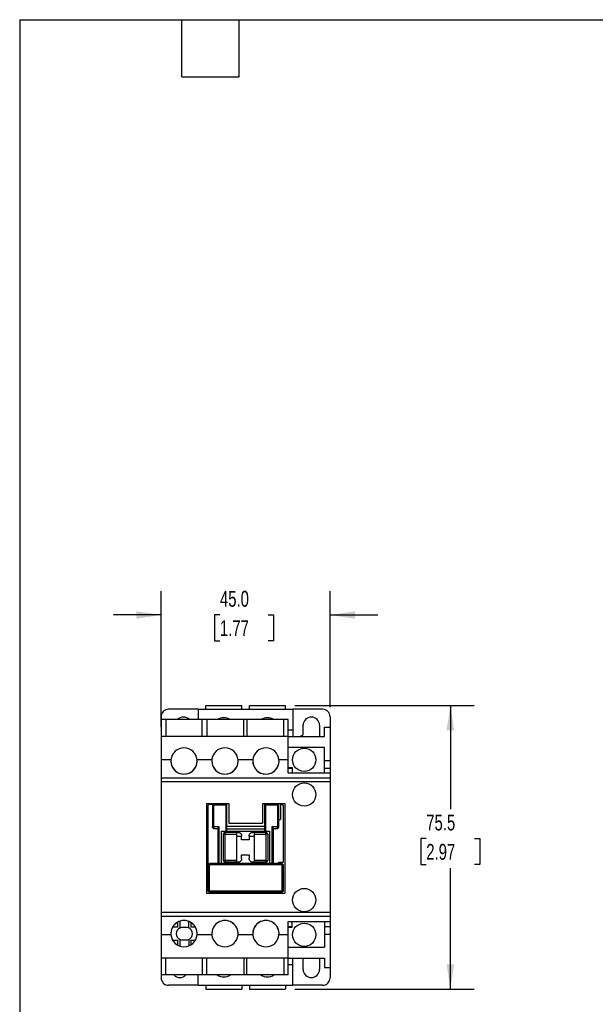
# Model space of a CAD drawing. Header units: millimetres. Extents: x 6 to 273, y 6 to 210.
# Tile 2 of 5: x 6 to 83, y 78 to 210. Entities that reach past the tile are written whole.
import ezdxf

# ---------------------------------------------------------------- set-up
doc = ezdxf.new("R2010")
doc.units = ezdxf.units.MM
doc.layers.add('DIMENSIONS', color=140, linetype='Continuous', lineweight=25)
doc.layers.add('TEXT', color=140, linetype='Continuous', lineweight=25)
doc.styles.add('SLDTEXTSTYLE0', font='TXT', dxfattribs={"width": 0.7})
doc.dimstyles.new('SLDDIMSTYLE0', dxfattribs={"dimtxt": 2.158008, "dimasz": 3.302, "dimexe": 0, "dimexo": 0.0625, "dimgap": 0.539502, "dimtad": 0, "dimtih": 1, "dimtoh": 1, "dimlfac": 2, "dimrnd": 1e-09, "dimzin": 12, "dimdsep": 46, "dimtxsty": 'SLDTEXTSTYLE0', "dimsah": 1, "dimcen": 0.09, "dimadec": 0, "dimazin": 3, "dimtfac": 1, "dimtofl": 0, "dimtmove": 0, "dimatfit": 3, "dimfxl": 0, "dimfrac": 2, "dimtolj": 1, "dimtzin": 12, "dimarcsym": 0})
doc.dimstyles.new('SLDDIMSTYLE1', dxfattribs={"dimtxt": 2.158008, "dimasz": 3.302, "dimexe": 0, "dimexo": 0.0625, "dimgap": 0.539502, "dimtad": 0, "dimtih": 1, "dimtoh": 1, "dimlfac": 2, "dimrnd": 1e-09, "dimzin": 4, "dimdsep": 46, "dimtxsty": 'SLDTEXTSTYLE0', "dimsah": 1, "dimcen": 0.09, "dimadec": 0, "dimazin": 1, "dimtfac": 1, "dimtmove": 0, "dimatfit": 0, "dimfxl": 0, "dimfrac": 2, "dimtolj": 1, "dimtzin": 12, "dimarcsym": 0})

# ---------------------------------------------------------------- blocks, each defined once
blk = doc.blocks.new('_D')
at = {"layer": 'DIMENSIONS'}
for p, q in [((42.99, 118.21), (66.84, 118.21)), ((63.67, 118.21), (63.67, 104.41)), ((60.46, 100.49), (59.74, 100.49)), ((59.74, 100.49), (59.74, 97.06)), ((66.87, 100.49), (67.6, 100.49)), ((67.6, 100.49), (67.6, 97.06)), ((59.74, 97.06), (60.46, 97.06)), ((67.6, 97.06), (66.87, 97.06)), ((63.67, 80.46), (63.67, 96.58)), ((42.99, 80.46), (66.84, 80.46))]:
    blk.add_line(p, q, dxfattribs=at)
for points in [[(63.67, 118.21), (63.16, 114.91), (64.17, 114.91)], [(63.67, 80.46), (64.17, 83.76), (63.16, 83.76)]]:
    blk.add_solid(points, dxfattribs=at)
at = {"layer": 'DIMENSIONS', "char_height": 2.117, "attachment_point": 1, "style": 'SLDTEXTSTYLE0'}
for s, insert in [('75.5', (60.46, 103.7)), ('2.97', (60.46, 99.79))]:
    blk.add_mtext(s, dxfattribs=dict(at, insert=insert))
blk = doc.blocks.new('_D_1')
at = {"layer": 'DIMENSIONS'}
for p, q in [((25.17, 115.36), (25.17, 133.45)), ((47.67, 117.98), (47.67, 133.45)), ((25.17, 130.28), (18.82, 130.28)), ((33, 130.28), (32.27, 130.28)), ((32.27, 130.28), (32.27, 126.85)), ((39.41, 130.28), (40.13, 130.28)), ((40.13, 130.28), (40.13, 126.85)), ((47.67, 130.28), (54.02, 130.28)), ((32.27, 126.85), (33, 126.85)), ((40.13, 126.85), (39.41, 126.85))]:
    blk.add_line(p, q, dxfattribs=at)
for points in [[(25.17, 130.28), (21.86, 130.78), (21.86, 129.77)], [(47.67, 130.28), (50.97, 129.77), (50.97, 130.78)]]:
    blk.add_solid(points, dxfattribs=at)
at = {"layer": 'DIMENSIONS', "char_height": 2.117, "attachment_point": 1, "style": 'SLDTEXTSTYLE0'}
for s, insert in [('45.0', (33, 133.49)), ('1.77', (33, 129.58))]:
    blk.add_mtext(s, dxfattribs=dict(at, insert=insert))

msp = doc.modelspace()

# ---------------------------------------------------------------- linework, layer by layer
for p, q in [((31.1163, 117.7102), (31.1163, 118.2102)), ((31.1163, 118.2102), (35.9163, 118.2102)), ((35.9163, 117.7102), (35.9163, 118.2102)), ((36.9163, 117.7102), (36.9163, 118.2102)), ((36.9163, 118.2102), (41.7163, 118.2102)), ((41.7163, 117.7102), (41.7163, 118.2102)), ((25.1663, 116.7102), (25.1663, 116.3352)), ((30.1163, 117.7102), (26.1663, 117.7102)), ((30.1163, 117.7102), (42.7163, 117.7102)), ((30.1163, 117.7102), (30.1163, 116.3352)), ((42.7163, 117.7102), (42.7163, 114.9602)), ((46.6663, 117.7102), (42.7163, 117.7102)), ((47.6663, 116.7102), (47.6663, 115.3352)), ((25.8163, 116.3352), (25.1663, 116.3352)), ((25.1663, 116.3352), (25.1663, 114.0852)), ((25.8163, 116.3352), (25.8163, 114.0852)), ((30.6163, 116.3352), (25.8163, 116.3352)), ((31.2663, 116.3352), (30.6163, 116.3352)), ((30.6163, 114.0852), (30.6163, 116.3352)), ((31.2663, 116.3352), (31.2663, 114.0852)), ((36.1913, 116.3352), (31.2663, 116.3352)), ((36.5913, 116.3352), (36.1913, 116.3352)), ((36.1913, 114.0852), (36.1913, 116.3352)), ((36.5913, 116.3352), (36.5913, 114.0852)), ((41.5163, 116.3352), (36.5913, 116.3352)), ((42.0663, 116.3352), (41.5163, 116.3352)), ((41.5163, 114.0852), (41.5163, 116.3352)), ((42.0663, 114.0852), (42.0663, 116.3352)), ((44.0663, 114.3507), (44.0663, 115.5852)), ((46.2663, 115.5852), (46.2663, 114.0852)), ((42.0663, 114.0852), (25.1663, 114.0852)), ((25.1663, 114.0852), (25.1663, 110.9852)), ((42.0663, 114.9602), (42.7163, 114.9602)), ((42.0663, 110.9852), (42.0663, 114.0852)), ((42.0663, 114.0852), (46.9163, 114.0852)), ((42.7163, 114.9602), (42.7163, 114.0852)), ((46.9163, 114.0852), (46.9163, 115.3352)), ((46.9163, 115.3352), (47.6663, 115.3352)), ((47.6663, 115.3352), (47.6663, 110.8852)), ((46.9163, 112.6207), (42.0663, 112.6207)), ((46.9163, 110.8852), (46.9163, 112.6207)), ((26.4728, 110.9852), (25.1663, 110.9852)), ((25.1663, 110.9852), (25.1663, 108.5352)), ((31.9228, 110.9852), (29.9599, 110.9852)), ((37.3728, 110.9852), (35.4099, 110.9852)), ((42.0663, 110.9852), (40.8599, 110.9852)), ((42.0663, 109.2352), (42.0663, 110.9852)), ((46.9163, 110.8852), (47.6663, 110.8852)), ((46.9163, 109.8852), (46.9163, 110.8852)), ((47.6663, 110.8852), (47.6663, 109.8852)), ((42.0663, 109.9852), (42.6163, 109.9852)), ((42.0663, 109.8852), (42.6163, 109.8852)), ((42.0663, 109.2352), (47.6663, 109.2352)), ((42.6163, 109.9852), (42.6163, 109.8852)), ((42.6163, 109.8852), (42.6163, 109.2352)), ((46.9163, 109.8852), (47.6663, 109.8852)), ((46.9163, 109.2352), (46.9163, 109.8852)), ((47.6663, 109.8852), (47.6663, 109.2352)), ((47.6663, 109.2352), (47.6663, 108.5352)), ((47.6663, 108.5352), (25.1663, 108.5352)), ((25.1663, 108.5352), (25.1663, 108.0352)), ((47.6663, 108.0352), (25.1663, 108.0352)), ((25.1663, 108.0352), (25.1663, 90.6352)), ((47.6663, 108.5352), (47.6663, 108.0352)), ((47.6663, 108.0352), (47.6663, 90.6352)), ((31.2163, 105.1852), (31.2163, 93.2352)), ((31.2163, 105.1852), (34.1663, 105.1852)), ((31.6663, 105.0852), (31.9913, 105.0852)), ((31.9913, 105.0852), (31.9913, 102.0852)), ((31.9913, 105.0852), (33.9163, 105.0852)), ((33.7663, 104.9352), (32.1413, 104.9352)), ((32.1413, 104.9352), (32.1413, 102.0852)), ((33.7663, 104.9352), (33.7663, 101.4852)), ((33.9163, 101.4852), (33.9163, 105.0852)), ((34.1663, 105.1852), (34.1663, 102.5352)), ((38.6663, 105.1852), (38.6663, 102.5352)), ((38.6663, 105.1852), (41.6163, 105.1852)), ((38.9163, 105.0852), (38.9163, 101.4852)), ((38.9163, 105.0852), (40.8413, 105.0852)), ((39.0663, 104.9352), (39.0663, 101.4852)), ((40.6913, 104.9352), (39.0663, 104.9352)), ((40.6913, 102.0852), (40.6913, 104.9352)), ((40.8413, 102.0853), (40.8413, 105.0852)), ((41.0413, 105.0852), (41.0413, 103.0352)), ((41.0413, 105.0852), (41.1663, 105.0852)), ((41.6163, 105.1852), (41.6163, 93.2352)), ((31.4163, 96.9352), (31.4163, 104.8352)), ((41.4163, 104.8352), (41.4163, 97.3352)), ((34.1663, 102.5352), (38.6663, 102.5352)), ((40.8413, 103.0352), (41.0413, 103.0352)), ((32.1413, 102.0852), (32.8663, 102.0852)), ((32.2414, 101.8352), (32.7163, 101.8352)), ((32.7163, 101.8561), (32.7163, 97.1852)), ((32.8663, 102.0852), (32.8663, 97.1852)), ((33.2163, 101.4852), (33.7663, 101.4852)), ((33.2163, 97.1852), (33.2163, 101.4852)), ((33.4663, 97.5852), (33.4663, 101.0852)), ((33.7163, 101.3352), (35.2663, 101.3352)), ((33.7163, 97.5852), (33.7163, 101.0852)), ((33.7163, 101.0852), (35.2663, 101.0852)), ((38.9163, 102.0852), (33.9163, 102.0852)), ((38.9163, 101.7352), (33.9163, 101.7352)), ((33.9163, 101.4852), (38.9163, 101.4852)), ((35.2663, 101.3352), (35.3913, 101.3352)), ((35.2663, 97.5852), (35.2663, 101.0852)), ((37.3913, 101.3352), (37.5663, 101.3352)), ((37.5663, 101.3352), (39.1163, 101.3352)), ((37.5663, 101.0852), (37.5663, 97.5852)), ((37.5663, 101.0852), (39.1163, 101.0852)), ((39.0663, 101.4852), (39.6163, 101.4852)), ((39.1163, 101.0852), (39.1163, 97.5852)), ((39.3663, 101.0852), (39.3663, 97.5852)), ((39.6163, 101.4852), (39.6163, 97.1852)), ((39.9663, 102.0852), (40.6913, 102.0852)), ((39.9663, 97.1852), (39.9663, 102.0852)), ((40.1163, 97.1852), (40.1163, 101.8561)), ((40.1163, 101.8352), (40.5913, 101.8352)), ((40.5913, 101.8352), (40.6096, 101.841)), ((35.2663, 100.8352), (35.8913, 100.8352)), ((35.8913, 100.3352), (35.8913, 100.8352)), ((36.8913, 100.3352), (35.8913, 100.3352)), ((36.8913, 100.8352), (36.8913, 100.3352)), ((36.8913, 100.8352), (37.5663, 100.8352)), ((31.5663, 97.0352), (31.5663, 93.4852)), ((31.5663, 97.0352), (41.2663, 97.0352)), ((41.1663, 97.1852), (31.6663, 97.1852)), ((35.2663, 97.5852), (33.7163, 97.5852)), ((35.2663, 97.3352), (33.7163, 97.3352)), ((35.3913, 97.3352), (35.2663, 97.3352)), ((35.8913, 98.3352), (36.8913, 98.3352)), ((35.8913, 97.8352), (35.8913, 98.3352)), ((36.8913, 98.3352), (36.8913, 97.8352)), ((37.5663, 97.3352), (37.3913, 97.3352)), ((39.1163, 97.5852), (37.5663, 97.5852)), ((39.1163, 97.3352), (37.5663, 97.3352)), ((40.8413, 97.3352), (41.4163, 97.3352)), ((40.8413, 97.1852), (40.8413, 97.3352)), ((41.2663, 97.0352), (41.256, 97.0511)), ((41.2663, 93.4852), (41.2663, 97.0352)), ((31.4163, 93.5852), (31.4163, 96.9352)), ((41.4163, 96.9352), (41.4163, 93.5852)), ((31.2163, 93.2352), (41.6163, 93.2352)), ((41.2663, 93.4852), (31.5663, 93.4852)), ((31.5663, 93.4852), (31.5762, 93.47)), ((41.1663, 93.3352), (31.6663, 93.3352)), ((47.6663, 90.6352), (25.1663, 90.6352)), ((25.1663, 90.6352), (25.1663, 90.1352)), ((47.6663, 90.6352), (47.6663, 90.1352)), ((47.6663, 90.1352), (25.1663, 90.1352)), ((25.1663, 90.1352), (25.1663, 87.6852)), ((27.2365, 89.2852), (27.3663, 89.2852)), ((27.3663, 89.2852), (27.3663, 88.6852)), ((27.6923, 88.6263), (27.6923, 89.5049)), ((28.8403, 88.6263), (28.8403, 89.4702)), ((29.1663, 89.2852), (29.1961, 89.2852)), ((29.1663, 88.6852), (29.1663, 89.2852)), ((42.0663, 89.4352), (47.6663, 89.4352)), ((42.0663, 87.6852), (42.0663, 89.4352)), ((42.6163, 88.7852), (42.6163, 89.4352)), ((46.9163, 89.4352), (46.9163, 88.7852)), ((47.6663, 90.1352), (47.6663, 89.4352)), ((47.6663, 89.4352), (47.6663, 88.7852)), ((27.3663, 88.6852), (26.6866, 88.6852)), ((28.0663, 88.7102), (28.4663, 88.7102)), ((29.746, 88.6852), (29.1663, 88.6852)), ((42.0663, 88.7852), (42.6163, 88.7852)), ((42.0663, 88.6852), (42.6163, 88.6852)), ((42.6163, 88.6852), (42.6163, 88.7852)), ((46.9163, 88.7852), (47.6663, 88.7852)), ((46.9163, 88.7852), (46.9163, 87.7852)), ((47.6663, 88.7852), (47.6663, 87.7852)), ((26.4728, 87.6852), (25.1663, 87.6852)), ((25.1663, 87.6852), (25.1663, 84.5852)), ((26.6866, 86.9852), (27.3663, 86.9852)), ((27.3663, 86.9852), (27.3663, 86.3852)), ((27.6923, 86.1655), (27.6923, 87.0442)), ((28.4663, 86.9602), (28.0663, 86.9602)), ((28.8403, 87.0442), (28.8403, 86.2003)), ((29.1663, 86.9852), (29.746, 86.9852)), ((29.1663, 86.3852), (29.1663, 86.9852)), ((31.9228, 87.6852), (29.9599, 87.6852)), ((37.3728, 87.6852), (35.4099, 87.6852)), ((42.0663, 87.6852), (40.8599, 87.6852)), ((42.0663, 84.5852), (42.0663, 87.6852)), ((46.9163, 87.7852), (47.6663, 87.7852)), ((46.9163, 87.7852), (46.9163, 86.0497)), ((47.6663, 87.7852), (47.6663, 83.3352)), ((27.3663, 86.3852), (27.2365, 86.3852)), ((29.1961, 86.3852), (29.1663, 86.3852)), ((42.0663, 86.0497), (46.9163, 86.0497)), ((42.0663, 84.5852), (25.1663, 84.5852)), ((25.1663, 84.5852), (25.1663, 82.3352)), ((25.8163, 82.3352), (25.8163, 84.5852)), ((30.6163, 84.5852), (30.6163, 82.3352)), ((31.2663, 82.3352), (31.2663, 84.5852)), ((36.1913, 84.5852), (36.1913, 82.3352)), ((36.5913, 82.3352), (36.5913, 84.5852)), ((41.5163, 84.5852), (41.5163, 82.3352)), ((42.0663, 82.3352), (42.0663, 84.5852)), ((42.0663, 84.5852), (46.9163, 84.5852)), ((42.7163, 83.7102), (42.7163, 84.5852)), ((44.0663, 83.0852), (44.0663, 84.5852)), ((46.2663, 84.5852), (46.2663, 83.0852)), ((46.9163, 84.5852), (46.9163, 83.3352)), ((42.0663, 83.7102), (42.7163, 83.7102)), ((42.7163, 80.9602), (42.7163, 83.7102)), ((46.9163, 83.3352), (47.6663, 83.3352)), ((47.6663, 83.3352), (47.6663, 81.9602)), ((25.8163, 82.3352), (25.1663, 82.3352)), ((25.1663, 82.3352), (25.1663, 81.9602)), ((30.6163, 82.3352), (25.8163, 82.3352)), ((30.1163, 80.9602), (30.1163, 82.3352)), ((31.2663, 82.3352), (30.6163, 82.3352)), ((36.1913, 82.3352), (31.2663, 82.3352)), ((36.5913, 82.3352), (36.1913, 82.3352)), ((41.5163, 82.3352), (36.5913, 82.3352)), ((42.0663, 82.3352), (41.5163, 82.3352)), ((30.1163, 80.9602), (26.1663, 80.9602)), ((30.1163, 80.9602), (42.7163, 80.9602)), ((31.1163, 80.9602), (31.1163, 80.4602)), ((31.1163, 80.4602), (35.9163, 80.4602)), ((35.9163, 80.9602), (35.9163, 80.4602)), ((36.9163, 80.9602), (36.9163, 80.4602)), ((36.9163, 80.4602), (41.7163, 80.4602)), ((41.7163, 80.9602), (41.7163, 80.4602)), ((46.6663, 80.9602), (42.7163, 80.9602))]:
    msp.add_line(p, q)
at = {"flags": 128}
msp.add_lwpolyline([(43.6347, 114.0852), (43.7952, 114.2015), (44.0663, 114.3507)], dxfattribs=at)
for centre in [(44.2163, 110.9852), (44.2163, 106.3602), (44.2163, 92.3102), (44.2163, 87.6852)]:
    msp.add_circle(centre, 1.55)
for centre, radius, start, end in [((26.1663, 116.7102), 1, 90, 180), ((46.6663, 116.7102), 1, 0, 90), ((28.1663, 115.5852), 1.1, 42.985886, 137.014114), ((33.5163, 114.9602), 1.625, 57.795772, 122.204228), ((39.3163, 114.9602), 1.625, 57.795772, 122.204228), ((45.1663, 115.5852), 1.1, 0, 180), ((28.2163, 110.8352), 1.75, 4.917058, 175.082942), ((33.6663, 110.8352), 1.75, 4.917063, 175.082937), ((39.1163, 110.8352), 1.75, 4.917058, 175.082942), ((28.2163, 110.8352), 1.75, 175.082943, 4.917057), ((28.2163, 110.8352), 1.75, 180, 0), ((33.6663, 110.8352), 1.75, 175.082937, 4.917063), ((33.6663, 110.8352), 1.75, 180, 270), ((33.6663, 110.8352), 1.75, 270, 0), ((39.1163, 110.8352), 1.75, 175.082943, 4.917057), ((39.1163, 110.8352), 1.75, 180, 0), ((33.7163, 101.0852), 0.25, 134.999999, 180), ((39.1163, 101.0852), 0.25, 44.999999, 90), ((33.7163, 97.5852), 0.25, 224.999999, 270), ((39.1163, 97.5852), 0.25, 314.999999, 360), ((28.2163, 87.8352), 1.75, 355.08293, 184.91707), ((28.2163, 87.8352), 1.75, 90, 180), ((28.2163, 87.8352), 1.75, 0, 90), ((33.6663, 87.8352), 1.75, 355.082925, 184.917075), ((33.6663, 87.8352), 1.75, 0, 180), ((39.1163, 87.8352), 1.75, 355.08293, 184.91707), ((39.1163, 87.8352), 1.75, 90, 180), ((39.1163, 87.8352), 1.75, 0, 90), ((28.0663, 87.8352), 0.875, 115.306303, 244.693697), ((28.4663, 87.8352), 0.875, 295.306303, 64.693697), ((28.2163, 87.8352), 1.75, 184.91707, 355.08293), ((33.6663, 87.8352), 1.75, 184.917075, 355.082925), ((39.1163, 87.8352), 1.75, 184.91707, 355.08293), ((45.1663, 83.0852), 1.1, 180, 0), ((26.1663, 81.9602), 1, 180, 270), ((27.6663, 83.0852), 1.1, 222.985886, 317.014114), ((33.5163, 83.7102), 1.625, 237.795772, 302.204228), ((39.3163, 83.7102), 1.625, 237.795772, 302.204228), ((46.6663, 81.9602), 1, 270, 0)]:
    msp.add_arc(centre, radius, start, end)
for points, knots in [([(31.4163, 104.8352), (31.4163, 104.9007), (31.4433, 104.9657), (31.5358, 105.0583), (31.6009, 105.0852), (31.6663, 105.0852)], [0, 0, 0, 0, 0.5, 0.5, 1, 1, 1, 1]), ([(31.9913, 105.0852), (31.9916, 105.085), (31.9921, 105.0845), (31.9964, 105.0802), (32.0032, 105.0735), (32.0127, 105.0639), (32.0267, 105.0498), (32.0468, 105.0298), (32.0725, 105.004), (32.1047, 104.9721), (32.1278, 104.9489), (32.1413, 104.9352)], [0, 0, 0, 0, 0.06931941, 0.14104694, 0.21630436, 0.29606463, 0.38114637, 0.50916397, 0.65782235, 0.7988287, 1, 1, 1, 1]), ([(33.9163, 105.0852), (33.9161, 105.085), (33.9155, 105.0844), (33.9113, 105.0801), (33.9045, 105.0734), (33.8949, 105.0638), (33.8809, 105.0499), (33.8609, 105.0297), (33.835, 105.004), (33.8031, 104.9718), (33.7799, 104.9488), (33.7663, 104.9352)], [0, 0, 0, 0, 0.06931941, 0.14104694, 0.21630436, 0.29606463, 0.38114637, 0.50916397, 0.65782235, 0.7988287, 1, 1, 1, 1]), ([(39.0663, 104.9352), (39.0568, 104.9447), (39.0395, 104.9619), (39.0168, 104.9846), (38.9943, 105.0073), (38.9718, 105.0297), (38.9487, 105.0529), (38.9308, 105.0707), (38.9186, 105.0829), (38.917, 105.0845), (38.9163, 105.0852)], [0, 0, 0, 0, 0.14097303, 0.25517451, 0.34262185, 0.49131297, 0.61945629, 0.75807489, 0.88341947, 1, 1, 1, 1]), ([(40.6913, 104.9352), (40.7008, 104.9448), (40.718, 104.962), (40.7407, 104.9847), (40.7634, 105.0073), (40.7858, 105.0298), (40.8089, 105.0528), (40.8268, 105.0708), (40.839, 105.083), (40.8405, 105.0845), (40.8413, 105.0852)], [0, 0, 0, 0, 0.14097303, 0.25517451, 0.34262185, 0.49131297, 0.61945629, 0.75807489, 0.88341947, 1, 1, 1, 1]), ([(41.1663, 105.0852), (41.2318, 105.0852), (41.2968, 105.0583), (41.3894, 104.9657), (41.4163, 104.9007), (41.4163, 104.8352)], [0, 0, 0, 0, 0.5, 0.5, 1, 1, 1, 1]), ([(31.9913, 102.0852), (31.9913, 102.0852), (32.0075, 102.0852), (32.063, 102.0852), (32.102, 102.0852), (32.1413, 102.0852)], [0, 0, 0, 0, 0.5, 0.5, 1, 1, 1, 1]), ([(32.2414, 101.8352), (32.2413, 101.8352), (32.2035, 101.8352), (32.1363, 101.8507), (32.0632, 101.9041), (32.0202, 101.963), (31.9958, 102.0229), (31.9928, 102.0648), (31.9913, 102.0852)], [0, 0, 0, 0, 0.000102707, 0.301168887, 0.525508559, 0.691313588, 0.849050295, 1, 1, 1, 1]), ([(32.1413, 102.0852), (32.1415, 102.0752), (32.1418, 102.0548), (32.1441, 102.0245), (32.1479, 101.9947), (32.1532, 101.9657), (32.1601, 101.9383), (32.1731, 101.8987), (32.1996, 101.8509), (32.226, 101.8352), (32.2413, 101.8352), (32.2414, 101.8352)], [0, 0, 0, 0, 0.07423962, 0.14996613, 0.22735249, 0.30656074, 0.38774204, 0.47103677, 0.69681529, 0.99989739, 1, 1, 1, 1]), ([(32.8663, 102.0852), (32.8572, 102.0735), (32.8407, 102.0523), (32.8189, 102.0239), (32.7968, 101.9945), (32.7743, 101.9641), (32.7507, 101.9301), (32.732, 101.9001), (32.7189, 101.8742), (32.7172, 101.8619), (32.7163, 101.8561)], [0, 0, 0, 0, 0.134215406, 0.243237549, 0.327067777, 0.476648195, 0.606567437, 0.75124066, 0.881758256, 1, 1, 1, 1]), ([(33.7163, 101.0852), (33.6509, 101.0852), (33.5858, 101.0852), (33.4933, 101.0852), (33.4663, 101.0852), (33.4663, 101.0852)], [0, 0, 0, 0, 0.5, 0.5, 1, 1, 1, 1]), ([(33.7163, 101.3352), (33.7163, 101.3352), (33.7163, 101.3083), (33.7163, 101.2157), (33.7163, 101.1507), (33.7163, 101.0852)], [0, 0, 0, 0, 0.5, 0.5, 1, 1, 1, 1]), ([(33.7663, 101.4852), (33.8056, 101.4852), (33.8446, 101.4852), (33.9001, 101.4852), (33.9163, 101.4852), (33.9163, 101.4852)], [0, 0, 0, 0, 0.5, 0.5, 1, 1, 1, 1]), ([(35.2663, 101.0852), (35.2663, 101.1507), (35.2663, 101.2157), (35.2663, 101.3083), (35.2663, 101.3352), (35.2663, 101.3352)], [0, 0, 0, 0, 0.5, 0.5, 1, 1, 1, 1]), ([(35.3913, 101.3352), (35.4041, 101.335), (35.43, 101.3344), (35.4685, 101.3297), (35.5068, 101.3222), (35.5446, 101.3117), (35.5817, 101.2981), (35.6337, 101.2743), (35.6981, 101.2336), (35.7634, 101.173), (35.8175, 101.1017), (35.856, 101.0258), (35.885, 100.9359), (35.889, 100.8724), (35.8913, 100.8352)], [0, 0, 0, 0, 0.04032621, 0.08112931, 0.12264238, 0.16508676, 0.20866964, 0.25358244, 0.3597834, 0.47839082, 0.59016011, 0.71871776, 0.83524625, 1, 1, 1, 1]), ([(36.8913, 100.8352), (36.8918, 100.8514), (36.8926, 100.882), (36.8989, 100.9251), (36.9073, 100.9626), (36.917, 100.9946), (36.9346, 101.0419), (36.9652, 101.1017), (37.0192, 101.173), (37.0845, 101.2336), (37.1592, 101.2809), (37.2361, 101.3126), (37.313, 101.3317), (37.3655, 101.3341), (37.3913, 101.3352)], [0, 0, 0, 0, 0.071759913, 0.135790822, 0.192093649, 0.24067023, 0.281523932, 0.4100803, 0.521883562, 0.640488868, 0.746722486, 0.835117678, 0.9189722, 1, 1, 1, 1]), ([(37.5663, 101.3352), (37.5663, 101.3352), (37.5663, 101.3083), (37.5663, 101.2157), (37.5663, 101.1507), (37.5663, 101.0852)], [0, 0, 0, 0, 0.5, 0.5, 1, 1, 1, 1]), ([(38.9163, 101.4852), (38.9163, 101.4852), (38.9325, 101.4852), (38.988, 101.4852), (39.027, 101.4852), (39.0663, 101.4852)], [0, 0, 0, 0, 0.5, 0.5, 1, 1, 1, 1]), ([(39.1163, 101.0852), (39.1163, 101.1507), (39.1163, 101.2157), (39.1163, 101.3083), (39.1163, 101.3352), (39.1163, 101.3352)], [0, 0, 0, 0, 0.5, 0.5, 1, 1, 1, 1]), ([(39.3663, 101.0852), (39.3663, 101.0852), (39.3394, 101.0852), (39.2468, 101.0852), (39.1818, 101.0852), (39.1163, 101.0852)], [0, 0, 0, 0, 0.5, 0.5, 1, 1, 1, 1]), ([(40.1163, 101.8561), (40.116, 101.8594), (40.1154, 101.8662), (40.1108, 101.879), (40.1035, 101.8942), (40.0934, 101.9118), (40.0788, 101.9346), (40.0583, 101.9641), (40.0326, 101.9988), (40.0015, 102.0399), (39.9793, 102.0685), (39.9663, 102.0852)], [0, 0, 0, 0, 0.06968228, 0.14346062, 0.22181858, 0.30516006, 0.39382085, 0.52363931, 0.67321752, 0.80827059, 1, 1, 1, 1]), ([(40.6085, 101.8395), (40.6286, 101.8415), (40.6656, 101.8451), (40.7122, 101.8651), (40.7448, 101.887), (40.7795, 101.9179), (40.8078, 101.9568), (40.8278, 102.0086), (40.8369, 102.0514), (40.8382, 102.0755), (40.8389, 102.0881)], [0, 0, 0, 0, 0.15691224, 0.28838467, 0.38757824, 0.45979455, 0.66320162, 0.81354976, 0.90262679, 1, 1, 1, 1]), ([(40.6096, 101.841), (40.6116, 101.8415), (40.6207, 101.8438), (40.6396, 101.8644), (40.6611, 101.9011), (40.676, 101.9501), (40.6879, 102.0066), (40.6899, 102.0542), (40.6913, 102.0852)], [0, 0, 0, 0, 0.04544437, 0.2075476, 0.46040472, 0.6030755, 0.74038579, 1, 1, 1, 1]), ([(40.6913, 102.0852), (40.7306, 102.0853), (40.7696, 102.0853), (40.8251, 102.0853), (40.8413, 102.0853), (40.8413, 102.0853)], [0, 0, 0, 0, 0.5, 0.5, 1, 1, 1, 1]), ([(31.4163, 96.9352), (31.4163, 96.9779), (31.4274, 97.0205), (31.4692, 97.0948), (31.4997, 97.1265), (31.5361, 97.1487)], [0, 0, 0, 0, 0.5, 0.5, 1, 1, 1, 1]), ([(31.598, 97.1387), (31.5824, 97.1397), (31.5668, 97.1421), (31.5435, 97.1467), (31.5362, 97.1486), (31.5362, 97.1487)], [0, 0, 0, 0, 0.5, 0.5, 1, 1, 1, 1]), ([(31.5375, 97.0162), (31.5406, 97.0184), (31.55, 97.0249), (31.5598, 97.0311), (31.5663, 97.0352)], [0, 0, 0, 0, 0.33130791, 1, 1, 1, 1]), ([(31.5863, 97.0651), (31.583, 97.0602), (31.5764, 97.0503), (31.5697, 97.0403), (31.5663, 97.0352)], [0, 0, 0, 0, 0.49865842, 1, 1, 1, 1]), ([(31.606, 97.0948), (31.6014, 97.0879), (31.5949, 97.0782), (31.5882, 97.0681), (31.5863, 97.0651)], [0, 0, 0, 0, 0.70348086, 1, 1, 1, 1]), ([(31.6194, 97.1149), (31.6182, 97.1131), (31.6138, 97.1065), (31.6093, 97.0997), (31.606, 97.0948)], [0, 0, 0, 0, 0.277496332, 1, 1, 1, 1]), ([(31.6355, 97.1392), (31.633, 97.1354), (31.6279, 97.1277), (31.6222, 97.1192), (31.6194, 97.1149)], [0, 0, 0, 0, 0.49135538, 1, 1, 1, 1]), ([(31.6496, 97.1602), (31.6475, 97.1571), (31.6431, 97.1507), (31.6381, 97.1431), (31.6355, 97.1392)], [0, 0, 0, 0, 0.49049612, 1, 1, 1, 1]), ([(31.6623, 97.1791), (31.6607, 97.1767), (31.6576, 97.1719), (31.6527, 97.1646), (31.6498, 97.1605), (31.6496, 97.1602)], [0, 0, 0, 0, 0.47937478, 0.96819179, 1, 1, 1, 1]), ([(31.6663, 97.1852), (31.6661, 97.185), (31.6658, 97.1844), (31.6635, 97.1809), (31.6623, 97.1791)], [0, 0, 0, 0, 0.49915634, 1, 1, 1, 1]), ([(33.4663, 97.5852), (33.4663, 97.5852), (33.4933, 97.5852), (33.5858, 97.5852), (33.6509, 97.5852), (33.7163, 97.5852)], [0, 0, 0, 0, 0.5, 0.5, 1, 1, 1, 1]), ([(33.7163, 97.5852), (33.7163, 97.5198), (33.7163, 97.4547), (33.7163, 97.3622), (33.7163, 97.3352), (33.7163, 97.3352)], [0, 0, 0, 0, 0.5, 0.5, 1, 1, 1, 1]), ([(35.2663, 97.3352), (35.2663, 97.3352), (35.2663, 97.3622), (35.2663, 97.4547), (35.2663, 97.5198), (35.2663, 97.5852)], [0, 0, 0, 0, 0.5, 0.5, 1, 1, 1, 1]), ([(35.8913, 97.8352), (35.8913, 97.7043), (35.8374, 97.5742), (35.6523, 97.3891), (35.5222, 97.3352), (35.3913, 97.3352)], [0, 0, 0, 0, 0.5, 0.5, 1, 1, 1, 1]), ([(37.3913, 97.3352), (37.2604, 97.3352), (37.1303, 97.3891), (36.9452, 97.5742), (36.8913, 97.7043), (36.8913, 97.8352)], [0, 0, 0, 0, 0.5, 0.5, 1, 1, 1, 1]), ([(37.5663, 97.5852), (37.5663, 97.5198), (37.5663, 97.4547), (37.5663, 97.3622), (37.5663, 97.3352), (37.5663, 97.3352)], [0, 0, 0, 0, 0.5, 0.5, 1, 1, 1, 1]), ([(39.1163, 97.3352), (39.1163, 97.3352), (39.1163, 97.3622), (39.1163, 97.4547), (39.1163, 97.5198), (39.1163, 97.5852)], [0, 0, 0, 0, 0.5, 0.5, 1, 1, 1, 1]), ([(39.1163, 97.5852), (39.1818, 97.5852), (39.2468, 97.5852), (39.3394, 97.5852), (39.3663, 97.5852), (39.3663, 97.5852)], [0, 0, 0, 0, 0.5, 0.5, 1, 1, 1, 1]), ([(41.1663, 97.1852), (41.2067, 97.1852), (41.2471, 97.1753), (41.3186, 97.1376), (41.3496, 97.11), (41.3725, 97.0766)], [0, 0, 0, 0, 0.5, 0.5, 1, 1, 1, 1]), ([(41.2191, 97.1061), (41.2139, 97.1139), (41.2041, 97.1286), (41.187, 97.1542), (41.1704, 97.1793), (41.1676, 97.1833), (41.1663, 97.1852)], [0, 0, 0, 0, 0.18220963, 0.34584662, 0.68825688, 1, 1, 1, 1]), ([(41.256, 97.0511), (41.2505, 97.0596), (41.2414, 97.0734), (41.2308, 97.0889), (41.2239, 97.0988), (41.2208, 97.1035), (41.2191, 97.1061)], [0, 0, 0, 0, 0.44244642, 0.72686328, 0.85307054, 1, 1, 1, 1]), ([(41.3632, 97.0093), (41.3637, 97.026), (41.3659, 97.0429), (41.3704, 97.0685), (41.3725, 97.0766), (41.3725, 97.0766)], [0, 0, 0, 0, 0.5, 0.5, 1, 1, 1, 1]), ([(31.4163, 96.9352), (31.4163, 96.9352), (31.4241, 96.9404), (31.4499, 96.9576), (31.4676, 96.9694), (31.4871, 96.9825)], [0, 0, 0, 0, 0.5, 0.5, 1, 1, 1, 1]), ([(41.283, 97.024), (41.2874, 97.0211), (41.2985, 97.0138), (41.3093, 97.0066), (41.3158, 97.0022)], [0, 0, 0, 0, 0.3952748, 1, 1, 1, 1]), ([(41.3372, 96.988), (41.3421, 96.9847), (41.3519, 96.9782), (41.3608, 96.9723), (41.3652, 96.9694)], [0, 0, 0, 0, 0.50797323, 1, 1, 1, 1]), ([(41.3652, 96.9693), (41.3698, 96.9663), (41.3782, 96.9606), (41.3854, 96.9558), (41.3887, 96.9536)], [0, 0, 0, 0, 0.53690377, 1, 1, 1, 1]), ([(41.3887, 96.9536), (41.3909, 96.9522), (41.3948, 96.9496), (41.4013, 96.9452), (41.405, 96.9428), (41.4074, 96.9412)], [0, 0, 0, 0, 0.29131393, 0.53130607, 1, 1, 1, 1]), ([(41.4074, 96.9412), (41.41, 96.9395), (41.4151, 96.936), (41.4159, 96.9355), (41.4163, 96.9352)], [0, 0, 0, 0, 0.506706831, 1, 1, 1, 1]), ([(31.4251, 93.5793), (31.4225, 93.581), (31.4174, 93.5842), (31.4167, 93.5849), (31.4163, 93.5852)], [0, 0, 0, 0, 0.51985796, 1, 1, 1, 1]), ([(31.4437, 93.5669), (31.4416, 93.5684), (31.4377, 93.571), (31.4311, 93.5753), (31.4275, 93.5777), (31.4251, 93.5793)], [0, 0, 0, 0, 0.28880123, 0.5306468, 1, 1, 1, 1]), ([(31.4677, 93.551), (31.463, 93.5541), (31.4544, 93.5599), (31.4471, 93.5647), (31.4437, 93.567)], [0, 0, 0, 0, 0.54277105, 1, 1, 1, 1]), ([(31.4698, 93.5101), (31.4693, 93.4935), (31.4671, 93.4767), (31.4626, 93.4513), (31.4606, 93.4432), (31.4606, 93.4432)], [0, 0, 0, 0, 0.5, 0.5, 1, 1, 1, 1]), ([(31.6663, 93.3352), (31.626, 93.3352), (31.5858, 93.3452), (31.5145, 93.3826), (31.4835, 93.41), (31.4606, 93.4432)], [0, 0, 0, 0, 0.5, 0.5, 1, 1, 1, 1]), ([(31.496, 93.5321), (31.4911, 93.5354), (31.4812, 93.542), (31.4722, 93.548), (31.4678, 93.5509)], [0, 0, 0, 0, 0.50414557, 1, 1, 1, 1]), ([(31.5502, 93.496), (31.5458, 93.499), (31.5346, 93.5064), (31.5238, 93.5136), (31.5172, 93.518)], [0, 0, 0, 0, 0.3922335, 1, 1, 1, 1]), ([(31.5762, 93.47), (31.582, 93.4611), (31.5914, 93.4468), (31.602, 93.4311), (31.6087, 93.4217), (31.6116, 93.4174), (31.6132, 93.415)], [0, 0, 0, 0, 0.46417502, 0.7523675, 0.86434642, 1, 1, 1, 1]), ([(31.6132, 93.415), (31.6184, 93.4071), (31.6284, 93.3921), (31.6456, 93.3664), (31.6622, 93.3412), (31.665, 93.3371), (31.6663, 93.3352)], [0, 0, 0, 0, 0.18377708, 0.34850855, 0.68970622, 1, 1, 1, 1]), ([(41.4163, 93.5852), (41.4163, 93.5198), (41.3894, 93.4547), (41.2968, 93.3622), (41.2318, 93.3352), (41.1663, 93.3352)], [0, 0, 0, 0, 0.5, 0.5, 1, 1, 1, 1]), ([(41.1663, 93.3352), (41.1665, 93.3355), (41.1669, 93.3361), (41.1701, 93.3408), (41.1752, 93.3484), (41.1836, 93.3612), (41.1971, 93.3815), (41.2168, 93.4111), (41.2365, 93.4404), (41.2532, 93.4657), (41.2619, 93.4787), (41.2663, 93.4852)], [0, 0, 0, 0, 0.08054641, 0.16374845, 0.25027685, 0.34072833, 0.48203301, 0.6456473, 0.81873833, 0.90903116, 1, 1, 1, 1]), ([(41.1968, 93.381), (41.1974, 93.3812), (41.2082, 93.3837), (41.2315, 93.3869), (41.2638, 93.3913), (41.3031, 93.3974), (41.3335, 93.4065), (41.3561, 93.4237), (41.3678, 93.4365), (41.3741, 93.4467), (41.376, 93.4498)], [0, 0, 0, 0, 0.00939364, 0.14684218, 0.28828105, 0.43272403, 0.71187903, 0.83699906, 0.94984397, 1, 1, 1, 1]), ([(41.4163, 93.5852), (41.4163, 93.5852), (41.4112, 93.5819), (41.3935, 93.57), (41.3809, 93.5617), (41.3377, 93.5329), (41.3019, 93.509), (41.2663, 93.4852)], [0, 0, 0, 0, 0.25, 0.25, 0.5, 0.5, 1, 1, 1, 1]), ([(27.6923, 88.6263), (27.7491, 88.6531), (27.8087, 88.6739), (27.9338, 88.7025), (27.9997, 88.7102), (28.0663, 88.7102)], [0, 0, 0, 0, 0.5, 0.5, 1, 1, 1, 1]), ([(28.4663, 88.7102), (28.533, 88.7102), (28.5975, 88.7027), (28.7227, 88.6743), (28.7835, 88.6532), (28.8403, 88.6263)], [0, 0, 0, 0, 0.5, 0.5, 1, 1, 1, 1]), ([(28.0663, 86.9602), (27.9996, 86.9602), (27.9351, 86.9678), (27.81, 86.9962), (27.7492, 87.0173), (27.6923, 87.0442)], [0, 0, 0, 0, 0.5, 0.5, 1, 1, 1, 1]), ([(28.8403, 87.0442), (28.7835, 87.0173), (28.724, 86.9966), (28.5988, 86.968), (28.5329, 86.9602), (28.4663, 86.9602)], [0, 0, 0, 0, 0.5, 0.5, 1, 1, 1, 1])]:
    msp.add_open_spline(points, degree=3, knots=knots)
for points in [[(33.5395, 101.262), (33.5858, 101.3083), (33.6509, 101.3352), (33.7163, 101.3352)], [(39.2931, 101.262), (39.3394, 101.2157), (39.3663, 101.1507), (39.3663, 101.0852)], [(31.4871, 96.9824), (31.511, 97.0155), (31.5443, 97.0527), (31.5818, 97.085)], [(31.5361, 97.1487), (31.5694, 97.1689), (31.6074, 97.1813), (31.6462, 97.1844)], [(31.5364, 97.0153), (31.5518, 97.0313), (31.5687, 97.0483), (31.5863, 97.0651)], [(31.5818, 97.085), (31.5942, 97.0956), (31.6068, 97.1056), (31.6195, 97.1147)], [(31.606, 97.0947), (31.5983, 97.0912), (31.5902, 97.0879), (31.5818, 97.085)], [(31.598, 97.1387), (31.6152, 97.1479), (31.6326, 97.1551), (31.6495, 97.1603)], [(31.6357, 97.1391), (31.6237, 97.138), (31.6108, 97.1379), (31.598, 97.1387)], [(31.6462, 97.1844), (31.6529, 97.185), (31.6596, 97.1852), (31.6663, 97.1852)], [(31.6623, 97.1791), (31.6525, 97.1821), (31.6462, 97.1844), (31.6462, 97.1844)], [(33.5395, 97.4085), (33.4933, 97.4547), (33.4663, 97.5198), (33.4663, 97.5852)], [(39.2931, 97.4085), (39.2468, 97.3622), (39.1818, 97.3352), (39.1163, 97.3352)], [(41.2191, 97.1061), (41.2464, 97.0849), (41.2764, 97.0576), (41.3042, 97.0271)], [(41.256, 97.0511), (41.2648, 97.0424), (41.2738, 97.0334), (41.283, 97.024)], [(41.2663, 97.0352), (41.2716, 97.0318), (41.2772, 97.028), (41.283, 97.024)], [(41.3725, 97.0766), (41.3953, 97.0433), (41.41, 97.0043), (41.4146, 96.9642)], [(31.4871, 96.9825), (31.5026, 96.9928), (31.5193, 97.004), (31.5364, 97.0154)], [(41.3042, 97.0271), (41.3158, 97.0144), (41.3269, 97.0012), (41.3372, 96.988)], [(41.3159, 97.0022), (41.3117, 97.0102), (41.3078, 97.0185), (41.3042, 97.0271)], [(41.3159, 97.0022), (41.3229, 96.9976), (41.3301, 96.9928), (41.3372, 96.988)], [(41.3652, 96.9693), (41.3634, 96.9819), (41.3628, 96.9956), (41.3632, 97.0093)], [(41.3632, 97.0093), (41.374, 96.9909), (41.3826, 96.972), (41.3887, 96.9536)], [(41.4074, 96.9412), (41.4112, 96.9546), (41.4146, 96.9642), (41.4146, 96.9642)], [(41.4146, 96.9642), (41.4158, 96.9546), (41.4163, 96.9449), (41.4163, 96.9352)], [(31.4179, 93.5567), (31.4169, 93.5662), (31.4163, 93.5757), (31.4163, 93.5852)], [(31.4251, 93.5793), (31.4213, 93.5661), (31.4179, 93.5567), (31.4179, 93.5567)], [(31.4606, 93.4432), (31.4374, 93.4768), (31.4226, 93.5162), (31.4179, 93.5567)], [(31.4698, 93.5101), (31.4587, 93.5289), (31.45, 93.5482), (31.4437, 93.5669)], [(31.4677, 93.551), (31.4696, 93.5382), (31.4702, 93.5241), (31.4698, 93.5101)], [(31.5286, 93.4935), (31.5172, 93.5061), (31.5062, 93.519), (31.496, 93.5321)], [(31.5171, 93.518), (31.5101, 93.5226), (31.5031, 93.5273), (31.496, 93.5321)], [(31.5171, 93.518), (31.5212, 93.5102), (31.5251, 93.502), (31.5286, 93.4935)], [(31.6132, 93.415), (31.5861, 93.4361), (31.5563, 93.4632), (31.5286, 93.4935)], [(31.5762, 93.47), (31.5677, 93.4784), (31.559, 93.4871), (31.5502, 93.4961)], [(31.5663, 93.4852), (31.5612, 93.4886), (31.5558, 93.4922), (31.5502, 93.4961)]]:
    msp.add_open_spline(points, degree=3)
at = {"layer": 'TEXT'}
for p, q in [((6.35, 209.55), (273.05, 209.55)), ((6.35, 209.55), (6.35, 6.35)), ((27.94, 201.93), (27.94, 209.55)), ((35.56, 201.93), (35.56, 209.55)), ((27.94, 201.93), (35.56, 201.93))]:
    msp.add_line(p, q, dxfattribs=at)

# ---------------------------------------------------------------- dimensions: what is measured, and where the dimension line sits
at = {"layer": 'DIMENSIONS'}
dim = msp.add_linear_dim(base=(47.6663, 130.2766), p1=(25.1663, 114.0852), p2=(47.6663, 116.7102), dimstyle='SLDDIMSTYLE1', dxfattribs=at)
dim.commit()
dim.dimension.update_dxf_attribs({"geometry": '_D_1', "text_midpoint": (36.2036, 130.2766), "dimtype": 160})
dim = msp.add_linear_dim(base=(63.6663, 80.4602), p1=(41.7163, 118.2102), p2=(41.7163, 80.4602), angle=90, dimstyle='SLDDIMSTYLE0', dxfattribs=at)
dim.commit()
dim.dimension.update_dxf_attribs({"geometry": '_D', "text_midpoint": (63.6663, 100.4926), "dimtype": 160})

doc.saveas('drawing.dxf')
